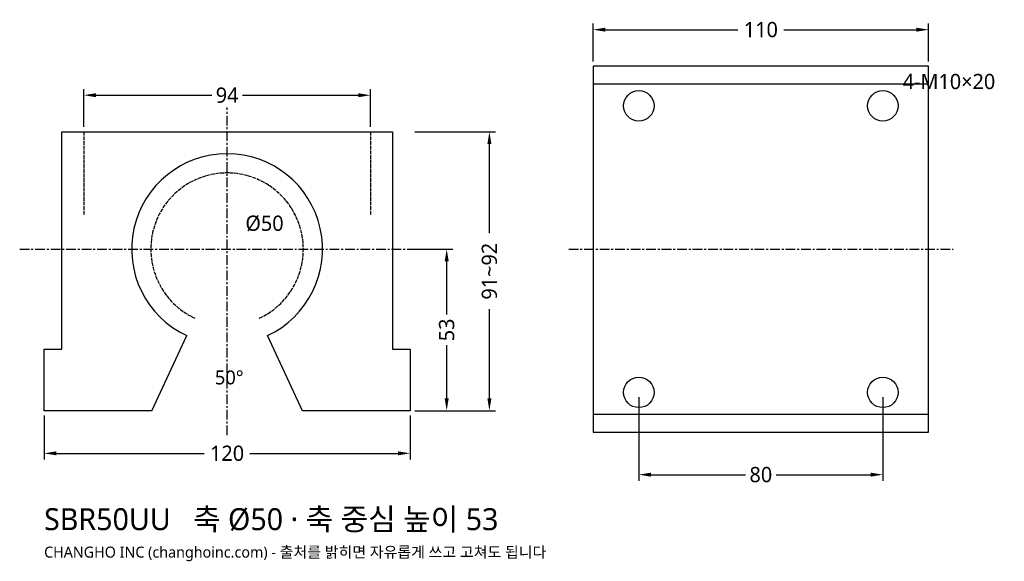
# Model space of a CAD drawing. Header units: millimetres. Extents: x -68 to 255, y -49 to 128.
import ezdxf

# ---------------------------------------------------------------- set-up
doc = ezdxf.new("R2010")
doc.units = ezdxf.units.MM
doc.linetypes.add('CENTER', pattern=[5.08, 3.175, -0.635, 0.635, -0.635])
doc.linetypes.add('DASHED', pattern=[1.524, 1.27, -0.254])
for name, color, linetype in [('문자', 7, 'CONTINUOUS'), ('숨은선', 3, 'DASHED'), ('외형선', 7, 'CONTINUOUS'), ('중심선', 1, 'CENTER'), ('치수', 4, 'CONTINUOUS')]:
    doc.layers.add(name, color=color, linetype=linetype)
doc.styles.add('CH_KOR', font='malgun.ttf')
doc.dimstyles.new('CH_DIM', dxfattribs={"dimtxt": 2.5, "dimasz": 2, "dimexe": 1, "dimexo": 0.8, "dimgap": 0.8, "dimtad": 1, "dimdec": 1, "dimdsep": 46, "dimtxsty": 'CH_KOR', "dimcen": 2.5, "dimclrd": 4, "dimclre": 4, "dimclrt": 4, "dimazin": 3, "dimtfac": 1, "dimtmove": 0, "dimatfit": 3})

# ---------------------------------------------------------------- blocks, each defined once
blk = doc.blocks.new('_CLOSEDFILLED')
at = {"color": 0, "linetype": 'BYBLOCK'}
blk.add_solid([(-1, 0.164), (0, 0), (-1, -0.164)], dxfattribs=at)
blk = doc.blocks.new('*D1')
at = {"color": 4}
for p, q in [((-60, -1.6), (-60, -16)), ((60, -1.6), (60, -16)), ((-56, -14), (-7.5, -14)), ((7.5, -14), (56, -14))]:
    blk.add_line(p, q, dxfattribs=at)
at = {"layer": 'Defpoints'}
for p in [(-60, 0), (60, 0), (-60, -14)]:
    blk.add_point(p, dxfattribs=at)
at = {"layer": '치수', "color": 4, "xscale": 4, "yscale": 4, "rotation": 180}
blk.add_blockref('_CLOSEDFILLED', (-60, -14), dxfattribs=at)
at = {"layer": '치수', "color": 4, "xscale": 4, "yscale": 4}
blk.add_blockref('_CLOSEDFILLED', (60, -14), dxfattribs=at)
at = {"layer": '치수', "color": 4, "insert": (0, -14), "char_height": 5, "attachment_point": 5, "style": 'CH_KOR'}
blk.add_mtext('120', dxfattribs=at)
blk = doc.blocks.new('*D2')
at = {"color": 4}
for p, q in [((-47, 93.1), (-47, 105.5)), ((-43, 103.5), (-5, 103.5)), ((5, 103.5), (43, 103.5)), ((47, 93.1), (47, 105.5))]:
    blk.add_line(p, q, dxfattribs=at)
at = {"layer": 'Defpoints'}
for p in [(-47, 103.5), (-47, 91.5), (47, 91.5)]:
    blk.add_point(p, dxfattribs=at)
at = {"layer": '치수', "color": 4, "xscale": 4, "yscale": 4, "rotation": 180}
blk.add_blockref('_CLOSEDFILLED', (-47, 103.5), dxfattribs=at)
at = {"layer": '치수', "color": 4, "xscale": 4, "yscale": 4}
blk.add_blockref('_CLOSEDFILLED', (47, 103.5), dxfattribs=at)
at = {"layer": '치수', "color": 4, "insert": (0, 103.5), "char_height": 5, "attachment_point": 5, "style": 'CH_KOR'}
blk.add_mtext('94', dxfattribs=at)
blk = doc.blocks.new('*D3')
at = {"color": 4}
for p, q in [((61.6, 91.5), (88, 91.5)), ((86, 58.25), (86, 87.5)), ((86, 4), (86, 33.25)), ((61.6, 0), (88, 0))]:
    blk.add_line(p, q, dxfattribs=at)
at = {"layer": 'Defpoints'}
for p in [(60, 91.5), (60, 0), (86, 0)]:
    blk.add_point(p, dxfattribs=at)
at = {"layer": '치수', "color": 4, "xscale": 4, "yscale": 4}
for p, rotation in [((86, 91.5), 90), ((86, 0), 270)]:
    blk.add_blockref('_CLOSEDFILLED', p, dxfattribs=dict(at, rotation=rotation))
at = {"layer": '치수', "color": 4, "insert": (86, 45.75), "char_height": 5, "attachment_point": 5, "rotation": 90, "style": 'CH_KOR'}
blk.add_mtext('91~92', dxfattribs=at)
blk = doc.blocks.new('*D4')
at = {"color": 4}
for p, q in [((61.6, 53), (74, 53)), ((72, 31.5), (72, 49)), ((72, 4), (72, 21.5)), ((61.6, 0), (74, 0))]:
    blk.add_line(p, q, dxfattribs=at)
at = {"layer": 'Defpoints'}
for p in [(60, 53), (60, 0), (72, 0)]:
    blk.add_point(p, dxfattribs=at)
at = {"layer": '치수', "color": 4, "xscale": 4, "yscale": 4}
for p, rotation in [((72, 53), 90), ((72, 0), 270)]:
    blk.add_blockref('_CLOSEDFILLED', p, dxfattribs=dict(at, rotation=rotation))
at = {"layer": '치수', "color": 4, "insert": (72, 26.5), "char_height": 5, "attachment_point": 5, "rotation": 90, "style": 'CH_KOR'}
blk.add_mtext('53', dxfattribs=at)
blk = doc.blocks.new('*D5')
at = {"color": 4}
for p, q in [((120, 114.6), (120, 127)), ((230, 114.6), (230, 127)), ((124, 125), (167.5, 125)), ((182.5, 125), (226, 125))]:
    blk.add_line(p, q, dxfattribs=at)
at = {"layer": 'Defpoints'}
for p in [(120, 125), (120, 113), (230, 113)]:
    blk.add_point(p, dxfattribs=at)
at = {"layer": '치수', "color": 4, "xscale": 4, "yscale": 4, "rotation": 180}
blk.add_blockref('_CLOSEDFILLED', (120, 125), dxfattribs=at)
at = {"layer": '치수', "color": 4, "xscale": 4, "yscale": 4}
blk.add_blockref('_CLOSEDFILLED', (230, 125), dxfattribs=at)
at = {"layer": '치수', "color": 4, "insert": (175, 125), "char_height": 5, "attachment_point": 5, "style": 'CH_KOR'}
blk.add_mtext('110', dxfattribs=at)
blk = doc.blocks.new('*D6')
at = {"color": 4}
for p, q in [((135, 4.4), (135, -23)), ((215, 4.4), (215, -23)), ((139, -21), (170, -21)), ((180, -21), (211, -21))]:
    blk.add_line(p, q, dxfattribs=at)
at = {"layer": 'Defpoints'}
for p in [(135, 6), (215, 6), (135, -21)]:
    blk.add_point(p, dxfattribs=at)
at = {"layer": '치수', "color": 4, "xscale": 4, "yscale": 4, "rotation": 180}
blk.add_blockref('_CLOSEDFILLED', (135, -21), dxfattribs=at)
at = {"layer": '치수', "color": 4, "xscale": 4, "yscale": 4}
blk.add_blockref('_CLOSEDFILLED', (215, -21), dxfattribs=at)
at = {"layer": '치수', "color": 4, "insert": (175, -21), "char_height": 5, "attachment_point": 5, "style": 'CH_KOR'}
blk.add_mtext('80', dxfattribs=at)

msp = doc.modelspace()

# ---------------------------------------------------------------- linework, layer by layer
at = {"layer": '숨은선'}
for p, q in [((-47, 91.5), (-47, 64.05)), ((47, 91.5), (47, 64.05))]:
    msp.add_line(p, q, dxfattribs=at)
msp.add_arc((0, 53), 25, -65, 245, dxfattribs=at)
at = {"layer": '외형선'}
for p, q in [((120, 107.2), (230, 107.2)), ((-24.71, 0), (-13.23, 24.63)), ((120, -1.2), (230, -1.2))]:
    msp.add_line(p, q, dxfattribs=at)
msp.add_lwpolyline([(120, -7), (230, -7), (230, 113), (120, 113)], close=True, dxfattribs=at)
msp.add_lwpolyline([(-24.71, 0), (-60, 0), (-60, 20.13), (-54.2, 20.13), (-54.2, 91.5), (54.2, 91.5), (54.2, 20.13), (60, 20.13), (60, 0), (24.71, 0), (13.23, 24.63)], dxfattribs=at)
for centre in [(135, 100), (215, 100), (135, 6), (215, 6)]:
    msp.add_circle(centre, 5, dxfattribs=at)
msp.add_arc((0, 53), 31.3, -65, 245, dxfattribs=at)
at = {"layer": '중심선'}
for p, q in [((0, -8), (0, 99.5)), ((-68, 53), (68, 53)), ((112, 53), (238, 53))]:
    msp.add_line(p, q, dxfattribs=at)

# ---------------------------------------------------------------- texts
at = {"layer": '문자', "style": 'CH_KOR'}
for s, height, p in [('4-M10×20', 5, (221.5, 105.5)), ('Ø50', 5, (6, 59)), ('50°', 4.6, (-4, 8.62)), ('SBR50UU   축 Ø50 · 축 중심 높이 53', 7.2, (-60, -39.2)), ('CHANGHO INC (changhoinc.com) - 출처를 밝히면 자유롭게 쓰고 고쳐도 됩니다', 3.6, (-60, -48.2))]:
    msp.add_text(s, height=height, dxfattribs=at).set_placement(p)

# ---------------------------------------------------------------- dimensions: what is measured, and where the dimension line sits
at = {"layer": '치수'}
for base, p1, p2, picture, middle in [((120, 125), (120, 113), (230, 113), '*D5', (175, 125)), ((-47, 103.5), (-47, 91.5), (47, 91.5), '*D2', (0, 103.5)), ((135, -21), (135, 6), (215, 6), '*D6', (175, -21)), ((-60, -14), (-60, 0), (60, 0), '*D1', (0, -14))]:
    dim = msp.add_linear_dim(base=base, p1=p1, p2=p2, dimstyle='CH_DIM', override={"dimscale": 2}, dxfattribs=at)
    dim.commit()
    dim.dimension.update_dxf_attribs({"geometry": picture, "text_midpoint": middle})
dim = msp.add_linear_dim(base=(86, 0), p1=(60, 0), p2=(60, 91.5), angle=90, text='91~92', dimstyle='CH_DIM', override={"dimscale": 2}, dxfattribs=at)
dim.commit()
dim.dimension.update_dxf_attribs({"geometry": '*D3', "text_midpoint": (86, 45.75)})
dim = msp.add_linear_dim(base=(72, 0), p1=(60, 0), p2=(60, 53), angle=90, dimstyle='CH_DIM', override={"dimscale": 2}, dxfattribs=at)
dim.commit()
dim.dimension.update_dxf_attribs({"geometry": '*D4', "text_midpoint": (72, 26.5)})

doc.saveas('drawing.dxf')
